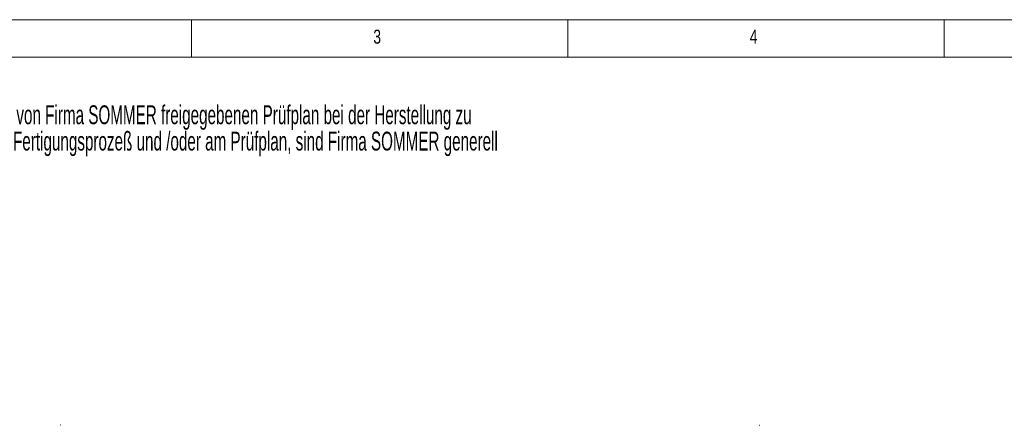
# Model space of a CAD drawing. Header units: millimetres. Extents: x 10 to 1195, y 10 to 830.
# Tile 9 of 21: x 148 to 410, y 722 to 830. Entities that reach past the tile are written whole.
import ezdxf

# ---------------------------------------------------------------- set-up
doc = ezdxf.new("R2010")
doc.units = ezdxf.units.MM
doc.header["$LTSCALE"] = 2
doc.styles.add('SLDTEXTSTYLE0', font='TXT', dxfattribs={"width": 0.75})
doc.styles.add('SLDTEXTSTYLE1', font='TXT', dxfattribs={"width": 0.605})

# ---------------------------------------------------------------- blocks, each defined once
blk = doc.blocks.new('SW_NOTE_0')
at = {"color": 0, "linetype": 'Continuous', "lineweight": 0, "char_height": 5, "attachment_point": 1, "style": 'SLDTEXTSTYLE1'}
for s, insert in [('Die Teile sind nach dem von Firma SOMMER freigegebenen Prüfplan bei der Herstellung zu', (0, -0.55)), ('prüfen. Änderungen am Fertigungsprozeß und /oder am Prüfplan, sind Firma SOMMER generell', (0, -7.55)), ('zur Einsicht vorzulegen.', (0, -14.55))]:
    blk.add_mtext(s, dxfattribs=dict(at, insert=insert))

msp = doc.modelspace()

# ---------------------------------------------------------------- linework, layer by layer
at = {"color": 7, "linetype": 'Continuous', "lineweight": 18}
for p, q in [((1178, 830), (10, 830)), ((194, 830), (194, 820)), ((294, 820), (294, 830)), ((394, 830), (394, 820)), ((1168.007, 820), (20, 820))]:
    msp.add_line(p, q, dxfattribs=at)
at = {"color": 7, "linetype": 'Continuous', "lineweight": 25}
for points in [[(159.33, 722.216), (159.294, 722.216), (159.223, 722.216), (159.189, 722.216), (159.182, 722.216), (159.18, 722.216)], [(344.917, 722.216), (344.952, 722.216), (345.023, 722.216), (345.057, 722.216), (345.064, 722.216), (345.066, 722.216)]]:
    msp.add_open_spline(points, degree=3, knots=[0, 0, 0, 0, 0.4315437, 0.8620608, 1, 1, 1, 1], dxfattribs=at)

# ---------------------------------------------------------------- block references
at = {"color": 7, "linetype": 'Continuous', "lineweight": 0}
msp.add_blockref('SW_NOTE_0', (102.978, 807.784), dxfattribs=at)

# ---------------------------------------------------------------- texts
at = {"color": 7, "linetype": 'Continuous', "lineweight": 0, "char_height": 3.704, "attachment_point": 1, "style": 'SLDTEXTSTYLE0'}
for s, insert in [('3', (242.333, 827.336)), ('4', (342.333, 827.336))]:
    msp.add_mtext(s, dxfattribs=dict(at, insert=insert))

doc.saveas('drawing.dxf')
